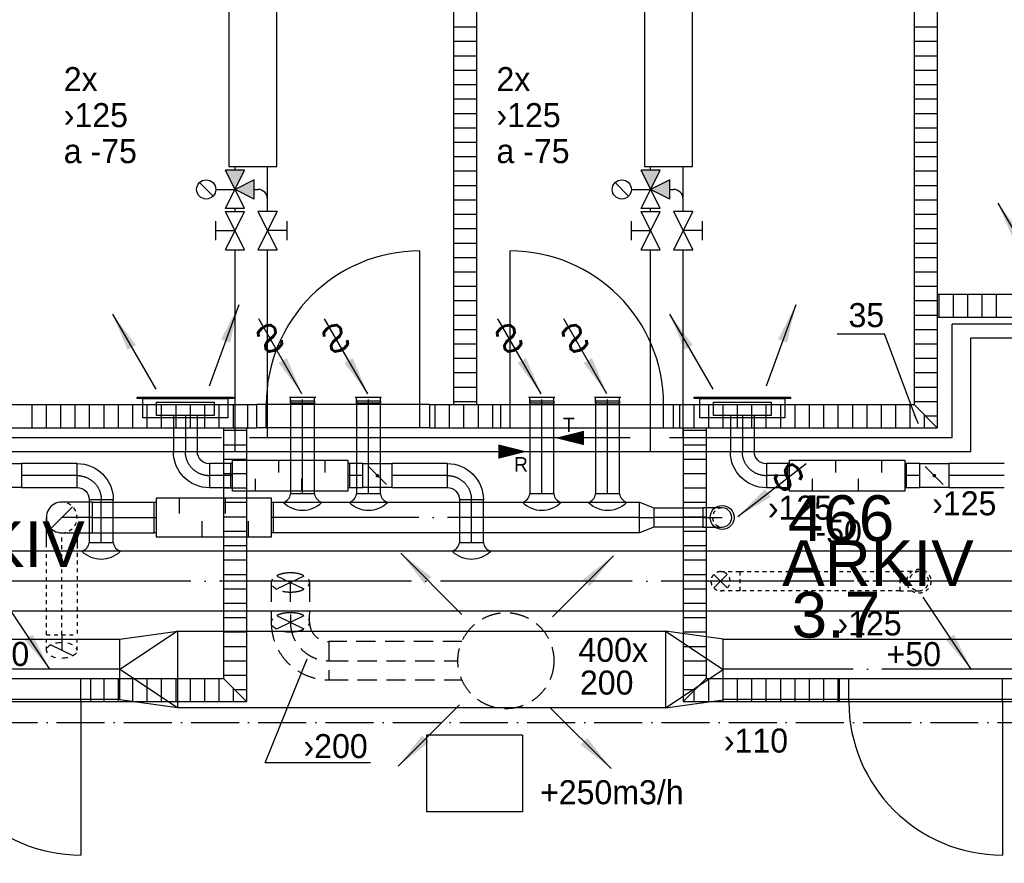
# Model space of a CAD drawing. Header units: millimetres. Extents: x 0 to 83130, y 0 to 53088.
# Tile 31 of 105: x 24486 to 29615, y 13346 to 17738. Entities that reach past the tile are written whole.
import ezdxf
from ezdxf.enums import TextEntityAlignment as Align

# ---------------------------------------------------------------- set-up
doc = ezdxf.new("R2010")
doc.units = ezdxf.units.MM
doc.header["$LTSCALE"] = 50
doc.header["$MEASUREMENT"] = 0
doc.header["$PDMODE"] = 1
for name, pattern in [('2V-CENT', [23, 20, -1.5, 0, -1.5]), ('DASHED_2', [3, 2, -1]), ('V-GOMD', [0.8, 0.4, -0.4]), ('V-KU', [2, 1, 1]), ('V-SPV', [7, 5, -1, 0, -1]), ('V-V', [2, 1, 1])]:
    doc.linetypes.add(name, pattern=pattern)
doc.layers.get('0').update_dxf_attribs({"linetype": 'CONTINUOUS'})
for name, color, linetype in [('20604A200D001$0$832 Rominfo', 7, 'CONTINUOUS'), ('20604A200D001$0$A12-HEL4', 251, 'CONTINUOUS'), ('20604A200D001$0$A24-HEL1', 251, 'CONTINUOUS'), ('20604A200D001$0$A24-HEL2', 251, 'CONTINUOUS'), ('20604A200D001$0$A24-SKR1', 251, 'CONTINUOUS'), ('V060-', 3, 'CONTINUOUS'), ('V061-', 1, 'CONTINUOUS'), ('V070-', 3, 'CONTINUOUS'), ('V071-', 1, 'CONTINUOUS'), ('V090-', 2, 'CONTINUOUS'), ('V091-', 1, 'CONTINUOUS'), ('V110', 1, 'CONTINUOUS'), ('V110-', 6, 'CONTINUOUS'), ('V111-', 1, 'CONTINUOUS'), ('xref', 7, 'CONTINUOUS')]:
    doc.layers.add(name, color=color, linetype=linetype)
doc.styles.add('20604A200D001$0$Arial', font='arial.ttf', dxfattribs={"height": 238.125})
doc.styles.add('FISO', font='fiso')
doc.styles.add('ISO', font='ISO')
doc.styles.add('SIMPLEX', font='SIMPLEX')

# ---------------------------------------------------------------- blocks, each defined once
blk = doc.blocks.new('KSP_P', base_point=(16239.5, 22597.5))
at = {"color": 0, "linetype": 'ByBlock'}
for p, q in [((16240, 22598), (16239, 22598)), ((16239, 22598), (16239, 22597)), ((16240, 22597), (16240, 22598)), ((16239, 22597), (16240, 22597))]:
    blk.add_line(p, q, dxfattribs=at)
blk = doc.blocks.new('2SP_P', base_point=(16239.5, 22597.5))
for p in [(16239, 22597.5), (16240, 22597.5)]:
    blk.add_point(p)
at = {"color": 0, "linetype": 'ByBlock'}
blk.add_blockref('KSP_P', (16239.5, 22597.5), dxfattribs=at)
at = {"style": 'SIMPLEX', "flags": 3}
blk.add_attdef('0', (16239.5, 22597.5), '', height=1, dxfattribs=at)
blk = doc.blocks.new('CBOJ90_PB', base_point=(86107, 31352))
at = {"color": 0, "linetype": 'ByBlock'}
blk.add_arc((86106, 31353), 1, 270, 360, dxfattribs=at)
blk = doc.blocks.new('KBOJ90_PB', base_point=(86107, 31352))
at = {"color": 0, "linetype": 'ByBlock'}
for p, q in [((86106.5, 31353), (86107.5, 31353)), ((86106, 31352.5), (86106, 31351.5))]:
    blk.add_line(p, q, dxfattribs=at)
for radius in [1.5, 0.5]:
    blk.add_arc((86106, 31353), radius, 270, 360, dxfattribs=at)
blk = doc.blocks.new('3BOJ90_PB', base_point=(86107, 31352))
for p in [(86107, 31353), (86106, 31352)]:
    blk.add_point(p)
at = {"color": 1, "linetype": '2V-CENT'}
blk.add_blockref('CBOJ90_PB', (86107, 31352), dxfattribs=at)
at = {"color": 0, "linetype": 'ByBlock'}
blk.add_blockref('KBOJ90_PB', (86107, 31352), dxfattribs=at)
at = {"style": 'ISO', "flags": 3}
blk.add_attdef('0', (86107, 31352), '', height=1, dxfattribs=at)
blk = doc.blocks.new('LD_P')
for p, q in [((-0.5, 0.5), (-0.5, -0.5)), ((0.5, 0.5), (-0.5, 0.5)), ((0.5, -0.5), (0.5, 0.5)), ((-0.5, -0.5), (0.5, -0.5))]:
    blk.add_line(p, q)
at = {"color": 1}
for p, q in [((-0.3, 0.5), (-0.3, 0.1)), ((0.1, 0.5), (0.1, 0.1)), ((-0.1, -0.5), (-0.1, -0.1)), ((0.3, -0.5), (0.3, -0.1))]:
    blk.add_line(p, q, dxfattribs=at)
blk = doc.blocks.new('C3A', base_point=(16246, 22590.5))
at = {"color": 0, "linetype": 'ByBlock'}
blk.add_line((16247, 22590.5), (16246, 22590.5), dxfattribs=at)
blk = doc.blocks.new('K3A', base_point=(16246, 22590.5))
at = {"color": 0, "linetype": 'ByBlock'}
for p, q in [((16246, 22591), (16247, 22591)), ((16247, 22591), (16247, 22590)), ((16247, 22590), (16246, 22590))]:
    blk.add_line(p, q, dxfattribs=at)
blk = doc.blocks.new('33A', base_point=(16246, 22590.5))
blk.add_point((16247, 22590.5))
at = {"color": 0, "linetype": 'ByBlock'}
blk.add_blockref('K3A', (16246, 22590.5), dxfattribs=at)
at = {"color": 1, "linetype": '2V-CENT'}
blk.add_blockref('C3A', (16246, 22590.5), dxfattribs=at)
at = {"style": 'SIMPLEX', "flags": 3}
blk.add_attdef('0', (16246, 22590.5), '', height=1, dxfattribs=at)
blk = doc.blocks.new('SPJALL', base_point=(16229, 22594))
at = {"color": 1}
blk.add_line((16228.625, 22593.625), (16229.375, 22594.375), dxfattribs=at)
at = {"color": 1, "const_width": 0.075}
blk.add_lwpolyline([(16229, 22594.0375, -1), (16229, 22593.9625, -1), (16229, 22594.0375, -1)], format="xyb", dxfattribs=at)
blk = doc.blocks.new('V420', base_point=(455, 404.5))
blk.add_line((455, 404.5), (464, 404.5))
blk.add_solid([(455, 404.5), (459, 405), (459, 404)])
blk = doc.blocks.new('V421', base_point=(455.5, 404.5))
at = {"rotation": 180}
blk.add_blockref('V420', (464.5, 404.5), dxfattribs=at)
blk = doc.blocks.new('V422', base_point=(16230, 22585))
blk.add_blockref('V420', (16230, 22585))
at = {"style": 'SIMPLEX'}
blk.add_text('s', height=4, rotation=90, dxfattribs=at).set_placement((16238, 22585), align=Align.CENTER)
blk = doc.blocks.new('VAGG_P', base_point=(16250.5, 22586.5))
for p, q in [((16250, 22587.5), (16251, 22587.5)), ((16250, 22587.5), (16250, 22586.5)), ((16251, 22587.5), (16251, 22586.5))]:
    blk.add_line(p, q)
at = {"color": 6}
blk.add_line((16249.95, 22586.5), (16251.05, 22586.5), dxfattribs=at)
blk = doc.blocks.new('CCDIMF_160X100X75', base_point=(3095.5, 30301.1))
at = {"color": 0, "linetype": 'ByBlock'}
blk.add_line((3058, 30301.1), (3133, 30301.1), dxfattribs=at)
blk = doc.blocks.new('KCDIMF_160X100X75', base_point=(3095.5, 30301.1))
at = {"color": 0, "linetype": 'ByBlock'}
for p, q in [((3058, 30221.1), (3058, 30381.1)), ((3058, 30381.1), (3133, 30351.1)), ((3133, 30351.1), (3133, 30251.1)), ((3133, 30251.1), (3058, 30221.1))]:
    blk.add_line(p, q, dxfattribs=at)
blk = doc.blocks.new('3CDIMF_160X100X75', base_point=(3095.5, 30301.1))
for p in [(3058, 30301.1), (3133, 30301.1)]:
    blk.add_point(p)
at = {"color": 0, "linetype": 'ByBlock'}
blk.add_blockref('KCDIMF_160X100X75', (3095.5, 30301.1), dxfattribs=at)
at = {"color": 1, "linetype": '2V-CENT'}
blk.add_blockref('CCDIMF_160X100X75', (3095.5, 30301.1), dxfattribs=at)
at = {"style": 'SIMPLEX', "flags": 3}
blk.add_attdef('0', (3095.5, 30301.1), '', height=1, dxfattribs=at)
blk = doc.blocks.new('CIRC_P', base_point=(16254, 22587))
blk.add_circle((16254, 22587), 0.5)
blk = doc.blocks.new('CBOJ90_NB', base_point=(86107.402, 31352.24))
at = {"color": 0, "linetype": 'ByBlock'}
blk.add_line((86106.402, 31352.24), (86107.402, 31352.24), dxfattribs=at)
blk = doc.blocks.new('FLCG90', base_point=(0, 3))
at = {"color": 1, "linetype": 'V-GOMD'}
blk.add_line((-0.346, 2.654), (0.346, 3.346), dxfattribs=at)
blk = doc.blocks.new('FLCG30', base_point=(8, 3))
at = {"color": 1, "linetype": 'V-GOMD'}
blk.add_line((7.833, 2.654), (8.167, 3.346), dxfattribs=at)
blk = doc.blocks.new('CBOJ30_U', base_point=(16234, 22606))
at = {"color": 0, "linetype": 'ByBlock'}
blk.add_line((16233.5, 22606), (16234, 22606), dxfattribs=at)
blk = doc.blocks.new('TLCG90', base_point=(0, 5))
at = {"color": 1, "linetype": 'V-GOMD'}
for p, q in [((-0.346, 5.346), (0.346, 4.654)), ((-0.346, 4.654), (0.346, 5.346))]:
    blk.add_line(p, q, dxfattribs=at)
blk = doc.blocks.new('TLCG30', base_point=(8, 5))
at = {"color": 1, "linetype": 'V-GOMD'}
for p, q in [((7.833, 5.346), (8.167, 4.654)), ((7.833, 4.654), (8.167, 5.346))]:
    blk.add_line(p, q, dxfattribs=at)
blk = doc.blocks.new('KRODIMF_400X315X300')
at = {"color": 0, "linetype": 'ByBlock'}
for p, q in [((-150, -200), (-150, 200)), ((-150, 200), (150, 157.5)), ((150, 157.5), (150, -157.5)), ((150, -157.5), (-150, -200))]:
    blk.add_line(p, q, dxfattribs=at)
at = {"color": 1, "linetype": 'Continuous'}
for p in [(-150, 200), (-150, -200)]:
    blk.add_line(p, (150, 0), dxfattribs=at)
blk = doc.blocks.new('2RODIMF_400X315X300')
for p in [(-150, 0), (150, 0)]:
    blk.add_point(p)
at = {"color": 0, "linetype": 'ByBlock'}
blk.add_blockref('KRODIMF_400X315X300', (0, 0), dxfattribs=at)
at = {"style": 'FISO', "flags": 3}
blk.add_attdef('0', (0, 0), '', height=1, dxfattribs=at)
blk = doc.blocks.new('20604A200D001')
at = {"layer": '20604A200D001$0$A12-HEL4', "color": 7}
for points in [[(42574.5, 11683), (42074.5, 11683)], [(42074.5, 11683), (42074.5, 11283)], [(42574.5, 11683), (42574.5, 11283)], [(42574.5, 11283), (42074.5, 11283)]]:
    blk.add_lwpolyline(points, dxfattribs=at)
at = {"layer": '20604A200D001$0$A24-HEL1', "color": 7}
for points in [[(42039.5, 13403), (42039.5, 14203)], [(42509.5, 13403), (42509.5, 14203)], [(42089.5, 13403), (41189.5, 13403)], [(41239.5, 13283), (41239.5, 13403)], [(42039.5, 13283), (42039.5, 13403)], [(42459.5, 13403), (43359.5, 13403)], [(42509.5, 13283), (42509.5, 13403)], [(43309.5, 13283), (43309.5, 13403)], [(42089.5, 13283), (41189.5, 13283)], [(42459.5, 13283), (43359.5, 13283)], [(39424.5, 11978), (40324.5, 11978)], [(40274.5, 11858), (40274.5, 11978)], [(44224.5, 11978), (45124.5, 11978)], [(44274.5, 11858), (44274.5, 11978)], [(45074.5, 11858), (45074.5, 11978)], [(39424.5, 11858), (40324.5, 11858)], [(40274.5, 11858), (40274.5, 11058)], [(44224.5, 11858), (45124.5, 11858)], [(45074.5, 11858), (45074.5, 11058)]]:
    blk.add_lwpolyline(points, dxfattribs=at)
for centre, radius, start, end in [((42039.5, 13403), 800, 90, 179.9999), ((42509.5, 13403), 800, 0.0001, 90), ((40274.5, 11858), 800, 180, 270), ((45074.5, 11858), 800, 180, 270), ((45854.5, 10440.7), 900, 90, 180)]:
    blk.add_arc(centre, radius, start, end, dxfattribs=at)
at = {"layer": '20604A200D001$0$A24-HEL2', "color": 7}
for points in [[(42214.5, 18408), (42214.5, 13403)], [(42334.5, 18408), (42334.5, 13403)], [(44614.5, 18408), (44614.5, 13403)], [(44734.5, 18408), (44734.5, 13283)], [(44734.5, 13978), (46099.5, 13978)], [(44734.5, 13858), (46099.5, 13858)], [(38559.5, 13403), (41189.5, 13403)], [(41189.5, 13403), (41189.5, 13283)], [(42089.5, 13403), (42459.5, 13403)], [(42089.5, 13403), (42089.5, 13283)], [(42459.5, 13403), (42459.5, 13283)], [(43359.5, 13403), (43359.5, 13283)], [(43359.5, 13403), (44614.5, 13403)], [(38559.5, 13283), (41189.5, 13283)], [(41017, 13283), (41017, 11978)], [(41137, 13283), (41137, 11858)], [(42089.5, 13283), (42459.5, 13283)], [(43359.5, 13283), (44734.5, 13283)], [(43412, 13283), (43412, 11858)], [(43532, 13283), (43532, 11978)], [(40324.5, 11978), (41017, 11978)], [(40324.5, 11978), (40324.5, 11858)], [(43532, 11978), (44224.5, 11978)], [(44224.5, 11978), (44224.5, 11858)], [(40324.5, 11858), (41137, 11858)], [(43412, 11858), (44224.5, 11858)]]:
    blk.add_lwpolyline(points, dxfattribs=at)
at = {"layer": '20604A200D001$0$A24-SKR1', "color": 7}
for points in [[(42214.5, 15369.4), (42334.5, 15369.4)], [(44614.5, 15369.4), (44734.5, 15369.4)], [(42214.5, 15294.4), (42334.5, 15294.4)], [(44614.5, 15294.4), (44734.5, 15294.4)], [(42214.5, 15219.4), (42334.5, 15219.4)], [(44614.5, 15219.4), (44734.5, 15219.4)], [(42214.5, 15144.4), (42334.5, 15144.4)], [(44614.5, 15144.4), (44734.5, 15144.4)], [(42214.5, 15069.4), (42334.5, 15069.4)], [(44614.5, 15069.4), (44734.5, 15069.4)], [(42214.5, 14994.4), (42334.5, 14994.4)], [(44614.5, 14994.4), (44734.5, 14994.4)], [(42214.5, 14919.4), (42334.5, 14919.4)], [(44614.5, 14919.4), (44734.5, 14919.4)], [(42214.5, 14844.4), (42334.5, 14844.4)], [(44614.5, 14844.4), (44734.5, 14844.4)], [(42214.5, 14769.4), (42334.5, 14769.4)], [(44614.5, 14769.4), (44734.5, 14769.4)], [(42214.5, 14694.4), (42334.5, 14694.4)], [(44614.5, 14694.4), (44734.5, 14694.4)], [(42214.5, 14619.4), (42334.5, 14619.4)], [(44614.5, 14619.4), (44734.5, 14619.4)], [(42214.5, 14544.4), (42334.5, 14544.4)], [(44614.5, 14544.4), (44734.5, 14544.4)], [(42214.5, 14469.4), (42334.5, 14469.4)], [(44614.5, 14469.4), (44734.5, 14469.4)], [(42214.5, 14394.4), (42334.5, 14394.4)], [(44614.5, 14394.4), (44734.5, 14394.4)], [(42214.5, 14319.4), (42334.5, 14319.4)], [(44614.5, 14319.4), (44734.5, 14319.4)], [(42214.5, 14244.4), (42334.5, 14244.4)], [(44614.5, 14244.4), (44734.5, 14244.4)], [(42214.5, 14169.4), (42334.5, 14169.4)], [(44614.5, 14169.4), (44734.5, 14169.4)], [(42214.5, 14094.4), (42334.5, 14094.4)], [(44614.5, 14094.4), (44734.5, 14094.4)], [(42214.5, 14019.4), (42334.5, 14019.4)], [(44614.5, 14019.4), (44734.5, 14019.4)], [(44744.5, 13858), (44744.5, 13978)], [(44819.5, 13858), (44819.5, 13978)], [(44894.5, 13858), (44894.5, 13978)], [(44969.5, 13858), (44969.5, 13978)], [(45044.5, 13858), (45044.5, 13978)], [(42214.5, 13944.4), (42334.5, 13944.4)], [(44614.5, 13944.4), (44734.5, 13944.4)], [(42214.5, 13869.4), (42334.5, 13869.4)], [(44614.5, 13869.4), (44734.5, 13869.4)], [(42214.5, 13794.4), (42334.5, 13794.4)], [(44614.5, 13794.4), (44734.5, 13794.4)], [(42214.5, 13719.4), (42334.5, 13719.4)], [(44614.5, 13719.4), (44734.5, 13719.4)], [(42214.5, 13644.4), (42334.5, 13644.4)], [(44614.5, 13644.4), (44734.5, 13644.4)], [(42214.5, 13569.4), (42334.5, 13569.4)], [(44614.5, 13569.4), (44734.5, 13569.4)], [(42214.5, 13494.4), (42334.5, 13494.4)], [(44614.5, 13494.4), (44734.5, 13494.4)], [(40019.5, 13283), (40019.5, 13403)], [(40094.5, 13283), (40094.5, 13403)], [(40169.5, 13283), (40169.5, 13403)], [(40244.5, 13283), (40244.5, 13403)], [(40319.5, 13283), (40319.5, 13403)], [(40394.5, 13283), (40394.5, 13403)], [(40469.5, 13283), (40469.5, 13403)], [(40544.5, 13283), (40544.5, 13403)], [(40619.5, 13283), (40619.5, 13403)], [(40694.5, 13283), (40694.5, 13403)], [(40769.5, 13283), (40769.5, 13403)], [(40844.5, 13283), (40844.5, 13403)], [(40919.5, 13283), (40919.5, 13403)], [(40994.5, 13283), (40994.5, 13403)], [(41069.5, 13283), (41069.5, 13403)], [(41144.5, 13283), (41144.5, 13403)], [(42119.5, 13283), (42119.5, 13403)], [(42194.5, 13283), (42194.5, 13403)], [(42214.5, 13419.4), (42334.5, 13419.4)], [(42269.5, 13283), (42269.5, 13403)], [(42344.5, 13283), (42344.5, 13403)], [(42419.5, 13283), (42419.5, 13403)], [(43394.5, 13283), (43394.5, 13403)], [(43469.5, 13283), (43469.5, 13403)], [(43544.5, 13283), (43544.5, 13403)], [(43619.5, 13283), (43619.5, 13403)], [(43694.5, 13283), (43694.5, 13403)], [(43769.5, 13283), (43769.5, 13403)], [(43844.5, 13283), (43844.5, 13403)], [(43919.5, 13283), (43919.5, 13403)], [(43994.5, 13283), (43994.5, 13403)], [(44069.5, 13283), (44069.5, 13403)], [(44144.5, 13283), (44144.5, 13403)], [(44219.5, 13283), (44219.5, 13403)], [(44294.5, 13283), (44294.5, 13403)], [(44369.5, 13283), (44369.5, 13403)], [(44444.5, 13283), (44444.5, 13403)], [(44519.5, 13283), (44519.5, 13403)], [(44594.5, 13283), (44594.5, 13403)], [(44614.5, 13419.4), (44734.5, 13419.4)], [(44614.5, 13403), (44614.5, 13403)], [(44614.5, 13403), (44734.5, 13283)], [(44669.5, 13283), (44669.5, 13348)], [(44673.1, 13344.4), (44734.5, 13344.4)], [(41017, 13269.4), (41137, 13269.4)], [(43412, 13269.4), (43532, 13269.4)], [(41017, 13194.4), (41137, 13194.4)], [(43412, 13194.4), (43532, 13194.4)], [(41017, 13119.4), (41137, 13119.4)], [(43412, 13119.4), (43532, 13119.4)], [(41017, 13044.4), (41137, 13044.4)], [(43412, 13044.4), (43532, 13044.4)], [(41017, 12969.4), (41137, 12969.4)], [(43412, 12969.4), (43532, 12969.4)], [(41017, 12894.4), (41137, 12894.4)], [(43412, 12894.4), (43532, 12894.4)], [(41017, 12819.4), (41137, 12819.4)], [(43412, 12819.4), (43532, 12819.4)], [(41017, 12744.4), (41137, 12744.4)], [(43412, 12744.4), (43532, 12744.4)], [(41017, 12669.4), (41137, 12669.4)], [(43412, 12669.4), (43532, 12669.4)], [(41017, 12594.4), (41137, 12594.4)], [(43412, 12594.4), (43532, 12594.4)], [(41017, 12519.4), (41137, 12519.4)], [(43412, 12519.4), (43532, 12519.4)], [(41017, 12444.4), (41137, 12444.4)], [(43412, 12444.4), (43532, 12444.4)], [(41017, 12369.4), (41137, 12369.4)], [(43412, 12369.4), (43532, 12369.4)], [(41017, 12294.4), (41137, 12294.4)], [(43412, 12294.4), (43532, 12294.4)], [(41017, 12219.4), (41137, 12219.4)], [(43412, 12219.4), (43532, 12219.4)], [(41017, 12144.4), (41137, 12144.4)], [(43412, 12144.4), (43532, 12144.4)], [(41017, 12069.4), (41137, 12069.4)], [(43412, 12069.4), (43532, 12069.4)], [(40394.5, 11858), (40394.5, 11978)], [(40469.5, 11858), (40469.5, 11978)], [(40544.5, 11858), (40544.5, 11978)], [(40619.5, 11858), (40619.5, 11978)], [(40694.5, 11858), (40694.5, 11978)], [(40769.5, 11858), (40769.5, 11978)], [(40844.5, 11858), (40844.5, 11978)], [(40919.5, 11858), (40919.5, 11978)], [(40994.5, 11858), (40994.5, 11978)], [(41017, 11994.4), (41137, 11994.4)], [(41017, 11978), (41137, 11858)], [(43412, 11994.4), (43532, 11994.4)], [(43532, 11978), (43412, 11858)], [(43544.5, 11858), (43544.5, 11978)], [(43619.5, 11858), (43619.5, 11978)], [(43694.5, 11858), (43694.5, 11978)], [(43769.5, 11858), (43769.5, 11978)], [(43844.5, 11858), (43844.5, 11978)], [(43919.5, 11858), (43919.5, 11978)], [(43994.5, 11858), (43994.5, 11978)], [(44069.5, 11858), (44069.5, 11978)], [(44144.5, 11858), (44144.5, 11978)], [(44219.5, 11858), (44219.5, 11978)], [(41069.5, 11858), (41069.5, 11925.5)], [(41075.6, 11919.4), (41137, 11919.4)], [(43412, 11919.4), (43473.4, 11919.4)], [(43469.5, 11858), (43469.5, 11915.5)]]:
    blk.add_lwpolyline(points, dxfattribs=at)
at = {"layer": '20604A200D001$0$832 Rominfo', "color": 7, "style": '20604A200D001$0$Arial'}
for s, p in [('466', (43956.1, 12692.9)), ('ARKIV', (39296.5, 12557.7)), ('ARKIV', (43927.2, 12459.1)), ('3.7', (43976.3, 12190.3))]:
    blk.add_text(s, height=238.12, dxfattribs=at).set_placement(p)

msp = doc.modelspace()

# ---------------------------------------------------------------- linework, layer by layer
at = {"layer": 'V060-', "linetype": 'Continuous'}
for p, q in [((25896.9, 15759.79), (25896.9, 15268.7)), ((26021.9, 15268.7), (26021.9, 15759.79)), ((26239.92, 15759.79), (26239.92, 15268.7)), ((26364.92, 15268.7), (26364.92, 15759.79)), ((27142.87, 15759.79), (27142.87, 15268.7)), ((27267.87, 15268.7), (27267.87, 15759.79)), ((27485.89, 15759.79), (27485.89, 15268.7)), ((27610.89, 15268.7), (27610.89, 15759.79)), ((25286.55, 15676.99), (25286.55, 15488.41)), ((25411.55, 15488.41), (25411.55, 15676.99)), ((28187.78, 15676.99), (28187.78, 15488.41)), ((28312.78, 15488.41), (28312.78, 15676.99)), ((24785.37, 15426.31), (24495.84, 15426.31)), ((25584.68, 15426.31), (25474.11, 15426.31)), ((26274.09, 15426.31), (26204.68, 15426.31)), ((26713.63, 15426.31), (26424.09, 15426.31)), ((28485.91, 15426.31), (28375.34, 15426.31)), ((29175.32, 15426.31), (29105.91, 15426.31)), ((29614.85, 15426.31), (29325.32, 15426.31)), ((24495.84, 15301.31), (24785.37, 15301.31)), ((25474.11, 15301.31), (25584.68, 15301.31)), ((26204.68, 15301.31), (26274.09, 15301.31)), ((26424.09, 15301.31), (26713.63, 15301.31)), ((28375.34, 15301.31), (28485.91, 15301.31)), ((29105.91, 15301.31), (29175.32, 15301.31)), ((29325.32, 15301.31), (29614.85, 15301.31)), ((24847.93, 15239.21), (24847.93, 15014.22)), ((24972.93, 15014.22), (24972.93, 15239.21)), ((26776.18, 15239.21), (26776.18, 15014.22)), ((26901.18, 15014.22), (26901.18, 15239.21)), ((24865.48, 15226.17), (25186.96, 15226.17)), ((25806.96, 15226.17), (27714.3, 15226.17)), ((27788.8, 15196.17), (28045.76, 15196.17)), ((24624.63, 14991.94), (24624.63, 15146)), ((28045.76, 15096.17), (27788.8, 15096.17)), ((24784.63, 15059.97), (24784.63, 14985.19)), ((24865.48, 15066.17), (25186.96, 15066.17)), ((27714.3, 15066.17), (25806.96, 15066.17)), ((20734, 14972.49), (29977.23, 14972.49)), ((29977.23, 14657.49), (20734, 14657.49)), ((25308, 14555), (27849.66, 14555)), ((20734, 14513.14), (24959.9, 14513.14)), ((24959.9, 14513.14), (25008.11, 14513.14)), ((28148.93, 14513.14), (29977.23, 14513.14)), ((24959.9, 14198.14), (20734, 14198.14)), ((25008.11, 14198.14), (24959.9, 14198.14)), ((29977.23, 14198.14), (28148.93, 14198.14)), ((27849.66, 14155), (25308, 14155))]:
    msp.add_line(p, q, dxfattribs=at)
at = {"layer": 'V060-', "color": 1, "linetype": '2V-CENT'}
for p, q in [((25959.4, 15268.7), (25959.4, 15759.79)), ((26302.42, 15268.7), (26302.42, 15759.79)), ((27205.37, 15268.7), (27205.37, 15759.79)), ((27548.39, 15268.7), (27548.39, 15759.79)), ((25349.05, 15676.99), (25349.05, 15488.41)), ((28250.28, 15676.99), (28250.28, 15488.41)), ((24785.37, 15363.81), (24495.84, 15363.81)), ((25584.68, 15363.81), (25474.11, 15363.81)), ((26274.09, 15363.81), (26204.68, 15363.81)), ((26713.63, 15363.81), (26424.09, 15363.81)), ((28485.91, 15363.81), (28375.34, 15363.81)), ((29175.32, 15363.81), (29105.91, 15363.81)), ((29614.85, 15363.81), (29325.32, 15363.81)), ((24910.43, 15014.22), (24910.43, 15239.21)), ((26838.68, 15014.22), (26838.68, 15239.21)), ((24865.48, 15146.17), (25186.96, 15146.17)), ((27714.3, 15146.17), (25806.96, 15146.17)), ((28045.76, 15146.17), (27788.8, 15146.17)), ((29977.23, 14814.99), (21525.12, 14814.99)), ((24959.9, 14355.64), (21531.61, 14355.64)), ((25008.11, 14355.64), (24959.9, 14355.64)), ((29977.23, 14355.64), (28148.93, 14355.64))]:
    msp.add_line(p, q, dxfattribs=at)
at = {"layer": 'V060-'}
for p, q in [((26021.9, 15268.7), (25896.9, 15268.7)), ((26364.92, 15268.7), (26239.92, 15268.7)), ((27267.87, 15268.7), (27142.87, 15268.7)), ((27610.89, 15268.7), (27485.89, 15268.7)), ((24972.93, 15014.22), (24847.93, 15014.22)), ((26901.18, 15014.22), (26776.18, 15014.22))]:
    msp.add_line(p, q, dxfattribs=at)
at = {"layer": 'V060-', "linetype": 'ByBlock'}
for p, q in [((24864.63, 15226), (24704.63, 15226)), ((24864.63, 15066), (24864.63, 15226)), ((28144.8, 15196.17), (28044.8, 15196.17)), ((28044.8, 15196.17), (28044.8, 15096.17)), ((28044.8, 15096.17), (28144.8, 15096.17)), ((24704.63, 15066), (24864.63, 15066))]:
    msp.add_line(p, q, dxfattribs=at)
at = {"layer": 'V060-', "color": 1, "linetype": 'V-GOMD'}
for p, q in [((24704.63, 14981.51), (24704.63, 15058.74)), ((24624.63, 14535.34), (24624.63, 14959.41)), ((24704.63, 14535.34), (24704.63, 14960.02)), ((24784.63, 14961.25), (24784.63, 14535.34)), ((28136.59, 14864.25), (28236.59, 14864.25)), ((28236, 14864.36), (29070.59, 14864.36)), ((28236.59, 14864.25), (28236.59, 14764.25)), ((29070, 14864.25), (29070, 14764.25)), ((29170, 14864.25), (29070, 14864.25)), ((29070.59, 14814.36), (28236, 14814.36)), ((28236.59, 14764.25), (28136.59, 14764.25)), ((29070.59, 14764.36), (28236, 14764.36)), ((29070, 14764.25), (29170, 14764.25)), ((24624.63, 14454.44), (24624.63, 14534.44)), ((24624.63, 14534.44), (24784.63, 14534.44)), ((24784.63, 14454.44), (24784.63, 14534.44))]:
    msp.add_line(p, q, dxfattribs=at)
at = {"layer": 'V060-', "color": 1, "linetype": 'DASHED_2'}
for p, q in [((25796, 14807.74), (25796, 14642.44)), ((25996, 14807.74), (25996, 14642.44)), ((25796, 14641.61), (25796, 14600.44)), ((25896, 14641.61), (25896, 14600.44)), ((25996, 14600.44), (25996, 14641.61)), ((26096, 14500.44), (26096, 14300.44)), ((26789.3, 14500.44), (26096.25, 14500.44)), ((26096.25, 14400.44), (26768.43, 14400.44)), ((26096.25, 14300.44), (26789.3, 14300.44))]:
    msp.add_line(p, q, dxfattribs=at)
at = {"layer": 'V060-'}
for centre, radius, start, end in [((25843.97, 15276.71), 53.53, 286.11008, 351.39832), ((26074.82, 15276.71), 53.53, 188.60168, 253.88992), ((26187, 15276.71), 53.53, 286.11008, 351.39832), ((26417.84, 15276.71), 53.53, 188.60168, 253.88992), ((27089.94, 15276.71), 53.53, 286.11008, 351.39832), ((27320.79, 15276.71), 53.53, 188.60168, 253.88992), ((27432.97, 15276.71), 53.53, 286.11008, 351.39832), ((27663.82, 15276.71), 53.53, 188.60168, 253.88992), ((25959.4, 15326.9), 142.97, 225.2969, 314.7031), ((26302.42, 15326.9), 142.97, 225.2969, 314.7031), ((27205.37, 15326.9), 142.97, 225.2969, 314.7031), ((27548.39, 15326.9), 142.97, 225.2969, 314.7031), ((24795.01, 15022.23), 53.53, 286.11008, 351.39832), ((25025.85, 15022.23), 53.53, 188.60168, 253.88992), ((26723.26, 15022.23), 53.53, 286.11008, 351.39832), ((26954.11, 15022.23), 53.53, 188.60168, 253.88992), ((24910.43, 15072.42), 142.97, 225.2969, 314.7031), ((26838.68, 15072.42), 142.97, 225.2969, 314.7031)]:
    msp.add_arc(centre, radius, start, end, dxfattribs=at)
at = {"layer": 'V060-', "linetype": 'ByBlock'}
for centre, radius, start, end in [((24704.63, 15146), 80, 89.99993, 269.99993), ((28144.8, 15146.17), 50, 269.99993, 449.99993)]:
    msp.add_arc(centre, radius, start, end, dxfattribs=at)
at = {"layer": 'V060-', "linetype": 'V-GOMD'}
for centre, radius, start, end in [((24704.63, 15146), 80, 269.99993, 449.99993), ((28144.8, 15146.17), 50, 89.99993, 269.99993)]:
    msp.add_arc(centre, radius, start, end, dxfattribs=at)
at = {"layer": 'V060-', "color": 1, "linetype": 'DASHED_2'}
for centre, radius, start, end in [((25822.55, 14807.74), 26.55, 140.36073, 180), ((25880.67, 14732.33), 123.84, 101.70092, 116.56505), ((25896, 14658.32), 199.42, 90, 101.70092), ((25896, 14658.32), 199.42, 78.29908, 90), ((25911.33, 14732.33), 123.84, 63.43495, 78.29908), ((25974.79, 14810.02), 21.33, 353.86119, 399.63927), ((25857.4, 14836.61), 71.81, 219.63927, 243.43495), ((25911.33, 14883.15), 123.84, 281.70092, 296.56505), ((25969.45, 14807.74), 26.55, 320.36073, 360), ((25896, 14957.16), 199.42, 258.29908, 270), ((25896, 14957.16), 199.42, 270, 281.70092), ((25880.67, 14524.95), 123.84, 101.70092, 116.56505), ((25896, 14450.94), 199.42, 90, 101.70092), ((25896, 14450.94), 199.42, 78.29908, 90), ((25911.33, 14524.95), 123.84, 63.43495, 78.29908), ((25822.55, 14600.36), 26.55, 140.36073, 180), ((26096, 14600.44), 300, 180, 270), ((25857.4, 14629.23), 71.81, 219.63927, 243.43495), ((26096, 14600.44), 200, 180, 270), ((25969.45, 14600.36), 26.55, 320.36073, 360), ((25974.79, 14602.64), 21.33, 353.86119, 399.63927), ((26096, 14600.44), 100, 180, 270), ((25896, 14749.78), 199.42, 258.29908, 270), ((25896, 14749.78), 199.42, 270, 281.70092), ((25911.33, 14675.77), 123.84, 281.70092, 296.56505)]:
    msp.add_arc(centre, radius, start, end, dxfattribs=at)
at = {"layer": 'V060-', "color": 1, "linetype": 'V-GOMD'}
for centre, start, end in [((28136.59, 14814.25), 90.00007, 270.00007), ((28136.59, 14814.25), 270.00007, 450.00007), ((29170, 14814.25), 89.99993, 269.99993), ((29170, 14814.25), 269.99993, 449.99993)]:
    msp.add_arc(centre, 50, start, end, dxfattribs=at)
at = {"layer": 'V060-', "color": 1, "linetype": 'ByBlock'}
for centre, radius, start, end in [((24673.75, 14431.34), 57.45, 116.56505, 140.36073), ((24704.63, 14334.9), 159.54, 90, 101.70092), ((24716.89, 14394.11), 99.07, 63.43495, 78.29908), ((24763.39, 14454.44), 21.24, 0, 39.63927), ((24645.87, 14454.44), 21.24, 180, 219.63927), ((24692.36, 14514.76), 99.07, 243.43495, 258.29908), ((24704.63, 14573.97), 159.54, 270, 281.70092), ((24734.04, 14480.47), 60.73, 296.56505, 320.36073)]:
    msp.add_arc(centre, radius, start, end, dxfattribs=at)
at = {"layer": 'V070-'}
for p, q in [((25098.05, 15764.93), (25098.05, 15772.93)), ((25098.05, 15772.93), (25600.05, 15772.93)), ((25600.05, 15764.93), (25098.05, 15764.93)), ((25127.55, 15664.93), (25127.55, 15764.93)), ((25127.55, 15764.93), (25570.55, 15764.93)), ((25199.05, 15676.99), (25199.05, 15746.99)), ((25199.05, 15746.99), (25499.05, 15746.99)), ((25499.05, 15746.99), (25499.05, 15676.99)), ((25570.55, 15764.93), (25570.55, 15664.93)), ((25600.05, 15772.93), (25600.05, 15764.93)), ((27999.28, 15764.93), (27999.28, 15772.93)), ((27999.28, 15772.93), (28501.28, 15772.93)), ((28501.28, 15764.93), (27999.28, 15764.93)), ((28028.78, 15664.93), (28028.78, 15764.93)), ((28028.78, 15764.93), (28471.78, 15764.93)), ((28100.28, 15676.99), (28100.28, 15746.99)), ((28100.28, 15746.99), (28400.28, 15746.99)), ((28400.28, 15746.99), (28400.28, 15676.99)), ((28471.78, 15764.93), (28471.78, 15664.93)), ((28501.28, 15772.93), (28501.28, 15764.93)), ((25570.55, 15664.93), (25127.55, 15664.93)), ((25499.05, 15676.99), (25199.05, 15676.99)), ((28471.78, 15664.93), (28028.78, 15664.93)), ((28400.28, 15676.99), (28100.28, 15676.99))]:
    msp.add_line(p, q, dxfattribs=at)
at = {"layer": 'V070-', "color": 1, "linetype": 'V-GOMD'}
msp.add_circle((29170, 14814.25), 62.5, dxfattribs=at)
at = {"layer": 'V070-', "color": 1, "linetype": 'DASHED_2'}
msp.add_circle((27018.43, 14400.44), 250, dxfattribs=at)
at = {"layer": 'V071-'}
for p, q in [((25764.21, 13868.29), (25982.82, 14410.82)), ((26313.82, 13868.29), (25764.21, 13868.29))]:
    msp.add_line(p, q, dxfattribs=at)
at = {"layer": 'V090-', "linetype": 'V-SPV'}
msp.add_line((17326.16, 14078.87), (31747.22, 14078.87), dxfattribs=at)
at = {"layer": 'V110'}
for points in [[(25825.49, 16972.9), (25825.49, 20572.9), (25575.49, 20572.9), (25575.49, 16972.9)], [(27990.43, 16972.9), (27990.43, 20572.9), (27740.43, 20572.9), (27740.43, 16972.9)]]:
    msp.add_lwpolyline(points, close=True, dxfattribs=at)
at = {"layer": 'V110-', "color": 1}
for p, q in [((25657.42, 16753.98), (25557.42, 16953.98)), ((25557.42, 16753.98), (25657.42, 16953.98)), ((25657.42, 16953.98), (25557.42, 16953.98)), ((27822.37, 16753.98), (27722.37, 16953.98)), ((27722.37, 16753.98), (27822.37, 16953.98)), ((27822.37, 16953.98), (27722.37, 16953.98)), ((25492.78, 16818.62), (25422.07, 16889.33)), ((25707.42, 16903.98), (25607.42, 16853.98)), ((25707.42, 16803.98), (25707.42, 16903.98)), ((27657.72, 16818.62), (27587.01, 16889.33)), ((27872.37, 16903.98), (27772.37, 16853.98)), ((27872.37, 16803.98), (27872.37, 16903.98)), ((25507.42, 16853.98), (25607.42, 16853.98)), ((25707.42, 16803.98), (25607.42, 16853.98)), ((27672.37, 16853.98), (27772.37, 16853.98)), ((27872.37, 16803.98), (27772.37, 16853.98)), ((25657.42, 16753.98), (25557.42, 16753.98)), ((25557.42, 16739.44), (25657.42, 16739.44)), ((25657.42, 16539.44), (25557.42, 16739.44)), ((25557.42, 16539.44), (25657.42, 16739.44)), ((25826.72, 16739.44), (25726.72, 16739.44)), ((25726.72, 16739.44), (25826.72, 16539.44)), ((25826.72, 16739.44), (25726.72, 16539.44)), ((27822.37, 16753.98), (27722.37, 16753.98)), ((27722.37, 16739.44), (27822.37, 16739.44)), ((27822.37, 16539.44), (27722.37, 16739.44)), ((27722.37, 16539.44), (27822.37, 16739.44)), ((27991.67, 16739.44), (27891.67, 16739.44)), ((27891.67, 16739.44), (27991.67, 16539.44)), ((27991.67, 16739.44), (27891.67, 16539.44)), ((25507.42, 16589.44), (25507.42, 16689.44)), ((25876.72, 16689.44), (25876.72, 16589.44)), ((27672.37, 16589.44), (27672.37, 16689.44)), ((28041.67, 16689.44), (28041.67, 16589.44)), ((25507.42, 16639.44), (25607.42, 16639.44)), ((25876.72, 16639.44), (25776.72, 16639.44)), ((27672.37, 16639.44), (27772.37, 16639.44)), ((28041.67, 16639.44), (27941.67, 16639.44)), ((25557.42, 16539.44), (25657.42, 16539.44)), ((25726.72, 16539.44), (25826.72, 16539.44)), ((27722.37, 16539.44), (27822.37, 16539.44)), ((27891.67, 16539.44), (27991.67, 16539.44))]:
    msp.add_line(p, q, dxfattribs=at)
at = {"layer": 'V110-', "linetype": 'V-KU'}
for p, q in [((25607.42, 16953.98), (25607.42, 16972.9)), ((25776.72, 16739.44), (25776.72, 16972.9)), ((27772.37, 16953.98), (27772.37, 16972.9)), ((27941.67, 16739.44), (27941.67, 16972.9)), ((25607.42, 16739.44), (25607.42, 16753.98)), ((27772.37, 16739.44), (27772.37, 16753.98)), ((25607.42, 15489.96), (25607.42, 16539.44)), ((25776.72, 15559.97), (25776.72, 16539.44)), ((27772.37, 15489.96), (27772.37, 16539.44)), ((27941.67, 15559.97), (27941.67, 16539.44)), ((29343.23, 15559.97), (29343.23, 16151.87)), ((30526.45, 16151.87), (29343.23, 16151.87)), ((29440.01, 16081.87), (38634.6, 16081.87)), ((29440.01, 15489.96), (29440.01, 16081.87)), ((25536.81, 15559.97), (23129.1, 15559.97)), ((27666.7, 15559.97), (25682.32, 15559.97)), ((29343.23, 15559.97), (27870, 15559.97)), ((16145.35, 15489.96), (29440.01, 15489.96))]:
    msp.add_line(p, q, dxfattribs=at)
at = {"layer": 'V110-', "linetype": 'V-V'}
for p, q in [((25707.42, 16853.98), (25726.72, 16853.98)), ((27872.37, 16853.98), (27891.67, 16853.98))]:
    msp.add_line(p, q, dxfattribs=at)
at = {"layer": 'V110-'}
for points in [[(27274.84, 15559.97, 0, 75, 0), (27424.84, 15559.97, 75, 75, 0)], [(27128.87, 15489.09, 0, 75, 0), (26978.87, 15489.09, 75, 75, 0)]]:
    msp.add_lwpolyline(points, format="xyseb", dxfattribs=at)
at = {"layer": 'V110-', "color": 1}
for centre in [(25457.42, 16853.98), (27622.37, 16853.98)]:
    msp.add_circle(centre, 50, dxfattribs=at)
at = {"layer": 'V110-', "linetype": 'V-V'}
for centre in [(25726.72, 16803.98), (27891.67, 16803.98)]:
    msp.add_arc(centre, 50, 0, 90, dxfattribs=at)
at = {"layer": 'V110-'}
for points in [[(25657.42, 16953.98), (25557.42, 16953.98), (25607.42, 16853.98)], [(27822.37, 16953.98), (27722.37, 16953.98), (27772.37, 16853.98)], [(25707.42, 16803.98), (25707.42, 16903.98), (25607.42, 16853.98)], [(27872.37, 16803.98), (27872.37, 16903.98), (27772.37, 16853.98)]]:
    msp.add_solid(points, dxfattribs=at)
at = {"layer": 'V111-'}
for p, q in [((28744.16, 16101.74), (28990.49, 16101.74)), ((29158, 15656.92), (28990.49, 16101.74)), ((29168.1, 15634.05), (29147.9, 15679.79))]:
    msp.add_line(p, q, dxfattribs=at)

# ---------------------------------------------------------------- block references
at = {"layer": 'V060-', "linetype": 'Continuous'}
for name, p, xscale, yscale, zscale in [('3BOJ90_PB', (25349.05, 15363.41), -125, 125, 125), ('3BOJ90_PB', (28250.28, 15363.41), -125, 125, 125), ('33A', (25594.68, 15363.81), -10, 125, 10), ('33A', (28495.91, 15363.81), -10, 125, 10), ('33A', (25796.96, 15146.17), 10, 160, 10)]:
    msp.add_blockref(name, p, dxfattribs=dict(at, xscale=xscale, yscale=yscale, zscale=zscale))
at = {"layer": 'V060-', "yscale": 160}
for name, p, xscale, zscale in [('LD_P', (25894.68, 15363.81), -600, 600), ('LD_P', (28795.91, 15363.81), -600, 600), ('FLCG90', (24704.63, 15146), 160, 160)]:
    msp.add_blockref(name, p, dxfattribs=dict(at, xscale=xscale, zscale=zscale))
at = {"layer": 'V060-', "linetype": 'Continuous'}
for name, p, xscale, yscale, zscale, rotation in [('2SP_P', (24420.84, 15363.81), -150, 125, 150, 359.9999999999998), ('3BOJ90_PB', (24910.43, 15364.21), -125, 125, 125, 180), ('33A', (26194.68, 15363.81), -10, 125, 10, 180), ('2SP_P', (26349.09, 15363.81), -150, 125, 150, 359.9999999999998), ('3BOJ90_PB', (26838.68, 15364.21), -125, 125, 125, 180), ('33A', (29095.91, 15363.81), -10, 125, 10, 180), ('2SP_P', (29250.32, 15363.81), -150, 125, 150, 359.9999999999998), ('33A', (25196.96, 15146.17), 10, 160, 10, 180)]:
    msp.add_blockref(name, p, dxfattribs=dict(at, xscale=xscale, yscale=yscale, zscale=zscale, rotation=rotation))
at = {"layer": 'V060-'}
for name, p, xscale, yscale, zscale, rotation in [('SPJALL', (26349.09, 15363.81), -125, 125, 125, 359.9999999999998), ('SPJALL', (29250.32, 15363.81), -125, 125, 125, 359.9999999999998), ('LD_P', (25496.96, 15146.17), 600, 200, 600, 180), ('FLCG30', (24704.63, 14454.44), 160, 160, 160, 90)]:
    msp.add_blockref(name, p, dxfattribs=dict(at, xscale=xscale, yscale=yscale, zscale=zscale, rotation=rotation))
at = {"layer": 'V060-', "linetype": 'Continuous'}
msp.add_blockref('3CDIMF_160X100X75', (27751.8, 15146.17), dxfattribs=at)
at = {"layer": 'V060-', "color": 1, "linetype": '2V-CENT', "xscale": 160, "yscale": 160, "zscale": 160, "rotation": 180}
msp.add_blockref('CBOJ90_NB', (24704.63, 15146), dxfattribs=at)
at = {"layer": 'V060-', "color": 1, "linetype": '2V-CENT', "xscale": 100, "yscale": 100, "zscale": 100}
msp.add_blockref('CBOJ90_NB', (28144.8, 15146.17), dxfattribs=at)
at = {"layer": 'V060-', "linetype": 'DASHED_2', "xscale": -200, "yscale": 200, "zscale": 200, "rotation": 90}
for p in [(25896, 14807.74), (25896, 14600.36)]:
    msp.add_blockref('TLCG30', p, dxfattribs=at)
at = {"layer": 'V060-', "color": 1, "xscale": 100, "yscale": 100, "zscale": 100}
msp.add_blockref('TLCG90', (28136.59, 14814.25), dxfattribs=at)
at = {"layer": 'V060-', "color": 1, "linetype": 'DASHED_2', "xscale": -200.0000000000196, "yscale": 200.0000000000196, "zscale": 200.0000000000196, "rotation": 270}
msp.add_blockref('CBOJ30_U', (25896, 14807.74), dxfattribs=at)
at = {"layer": 'V060-', "color": 1, "linetype": 'V-GOMD', "yscale": 100, "zscale": 100}
for p, xscale in [((28136.59, 14814.25), -100), ((29170, 14814.25), 100)]:
    msp.add_blockref('CBOJ90_NB', p, dxfattribs=dict(at, xscale=xscale))
at = {"layer": 'V060-', "color": 1, "linetype": 'V-GOMD', "xscale": 160, "yscale": 160, "zscale": 160, "rotation": 270}
msp.add_blockref('CBOJ30_U', (24704.63, 14454.44), dxfattribs=at)
at = {"layer": 'V060-', "linetype": 'Continuous', "rotation": 180}
msp.add_blockref('2RODIMF_400X315X300', (25158, 14355), dxfattribs=at)
at = {"layer": 'V060-', "linetype": 'Continuous', "xscale": -1, "rotation": 180}
msp.add_blockref('2RODIMF_400X315X300', (27999.66, 14355), dxfattribs=at)
at = {"layer": 'V070-'}
for name, p, xscale, yscale, zscale, rotation in [('V421', (29806.9, 16393.01), 50, 50, 50, 120), ('V421', (25472.96, 15829.59), 50, 50, 50, 70), ('V421', (28374.19, 15829.59), 50, 50, 50, 70), ('V421', (25194.65, 15814.93), 50, 50, 50, 120), ('V421', (28095.88, 15814.93), 50, 50, 50, 120), ('V422', (25956.09, 15790.26), -50, 50, 50, 300.0000000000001), ('V422', (26299.11, 15790.26), -50, 50, 50, 300.0000000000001), ('V422', (27202.06, 15790.26), -50, 50, 50, 300.0000000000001), ('V422', (27545.08, 15790.26), -50, 50, 50, 300.0000000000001), ('VAGG_P', (25959.4, 15771.54), 125, 20, 125, 180), ('VAGG_P', (26302.42, 15771.54), 125, 20, 125, 180), ('VAGG_P', (27205.37, 15771.54), 125, 20, 125, 180), ('VAGG_P', (27548.39, 15771.54), 125, 20, 125, 180), ('V422', (28226.71, 15151.23), 50, 50, 50, 37.86099253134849), ('V421', (26788.94, 14641.61), -50, 50, 50, 315), ('V421', (27260.54, 14628.99), -50, 50, 50, 225), ('V421', (24392.89, 14730.56), 50, 50, 50, 303.7032980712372), ('V421', (29192.89, 14730.56), 50, 50, 50, 303.7032980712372), ('V421', (26776.32, 14170.02), -50, 50, 50, 45), ('V421', (27247.91, 14157.4), -50, 50, 50, 134.9999999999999)]:
    msp.add_blockref(name, p, dxfattribs=dict(at, xscale=xscale, yscale=yscale, zscale=zscale, rotation=rotation))
at = {"layer": 'V070-', "linetype": 'Continuous', "xscale": 10, "yscale": 125, "zscale": 10, "rotation": 270}
for p in [(25959.4, 15751.54), (26302.42, 15751.54), (27205.37, 15751.54), (27548.39, 15751.54)]:
    msp.add_blockref('33A', p, dxfattribs=at)
at = {"layer": 'V070-', "xscale": 125, "yscale": 125, "zscale": 125}
msp.add_blockref('CIRC_P', (28144.8, 15146.17), dxfattribs=at)
at = {"layer": 'xref'}
msp.add_blockref('20604A200D001', (-15469.5, 2330.58), dxfattribs=at)

# ---------------------------------------------------------------- texts
at = {"layer": 'V061-', "color": 1, "style": 'FISO'}
for s, p in [('›125', (29239.17, 15157.29)), ('400x', (27396.08, 14394.46)), ('200', (27404.2, 14224.04))]:
    msp.add_text(s, height=125, dxfattribs=at).set_placement(p)
at = {"layer": 'V071-', "color": 1, "style": 'FISO'}
for s, p in [('2x', (24715.23, 17365.73)), ('2x', (26969.35, 17365.73)), ('›125', (24715.23, 17178.23)), ('›125', (26969.35, 17178.23)), ('a -75', (24715.23, 16990.73)), ('a -75', (26969.35, 16990.73)), ('›125', (28383.23, 15134.77)), ('-50', (28631.5, 15010.23)), ('›125', (28745.51, 14531.89)), ('+50', (24251.82, 14373.01)), ('+50', (29001.66, 14372.5)), ('›200', (25964.1, 13893.37)), ('+250m3/h', (27196.34, 13653.21))]:
    msp.add_text(s, height=125, dxfattribs=at).set_placement(p)
at = {"layer": 'V091-', "color": 1, "style": 'FISO'}
msp.add_text('›110', height=125, dxfattribs=at).set_placement((28153.96, 13922.12))
at = {"layer": 'V111-', "color": 1, "style": 'FISO'}
for s, height, p in [('35', 125, (28803.15, 16137.03)), ('T', 75, (27316.16, 15590.63)), ('R', 75, (27060.64, 15385.41))]:
    msp.add_text(s, height=height, dxfattribs=at).set_placement(p)

doc.saveas('drawing.dxf')
